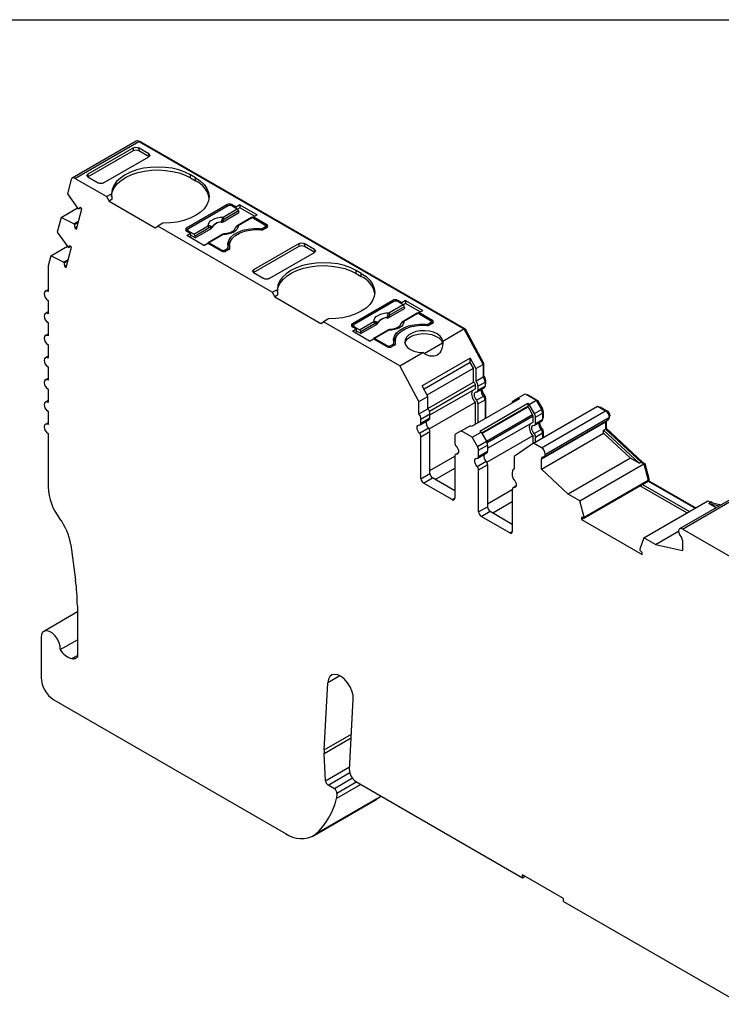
# Model space of a CAD drawing. Header units: millimetres. Extents: x 6 to 273, y 6 to 210.
# Tile 5 of 6: x 202 to 241, y 155 to 210. Entities that reach past the tile are written whole.
import ezdxf

# ---------------------------------------------------------------- set-up
doc = ezdxf.new("R2010")
doc.units = ezdxf.units.MM
doc.linetypes.add('SLD-Solid', pattern=[0])
doc.layers.add('TEXT', color=140, linetype='SLD-Solid', lineweight=25)

msp = doc.modelspace()

# ---------------------------------------------------------------- linework, layer by layer
for p, q in [((208.43, 202.845), (204.895, 200.804)), ((205.045, 200.789), (208.58, 202.83)), ((208.58, 202.83), (226.513, 192.478)), ((208.651, 202.79), (208.687, 202.81)), ((208.687, 202.81), (226.588, 192.476)), ((208.271, 202.478), (205.761, 201.029)), ((205.761, 200.866), (208.283, 202.322)), ((208.283, 202.322), (208.271, 202.478)), ((209.126, 202.148), (208.554, 202.478)), ((208.554, 202.478), (208.566, 202.322)), ((208.566, 202.322), (209.138, 201.992)), ((206.616, 200.536), (209.125, 201.985)), ((209.138, 201.992), (209.126, 202.148)), ((204.84, 200.726), (204.627, 199.93)), ((206.792, 199.781), (205.045, 200.789)), ((205.761, 201.029), (205.749, 200.859)), ((205.761, 200.866), (206.333, 200.536)), ((211.707, 200.822), (211.424, 200.985)), ((211.424, 200.822), (211.424, 200.985)), ((211.424, 200.822), (211.707, 200.658)), ((211.707, 200.658), (211.707, 200.822)), ((204.627, 199.93), (205.213, 199.135)), ((206.792, 199.781), (207.071, 199.941)), ((206.792, 199.781), (206.934, 199.536)), ((207.085, 199.623), (206.934, 199.536)), ((206.934, 199.536), (209.479, 198.066)), ((204.279, 198.632), (205.194, 199.16)), ((205.125, 197.988), (205.427, 199.114)), ((205.213, 199.135), (205.254, 199.099)), ((205.254, 199.099), (205.37, 199.165)), ((205.427, 199.114), (205.343, 199.189)), ((213.439, 199.332), (211.212, 198.046)), ((213.51, 199.27), (211.318, 198.005)), ((213.223, 198.649), (214.011, 199.104)), ((214.081, 198.989), (213.294, 198.534)), ((213.439, 199.23), (213.439, 199.332)), ((213.941, 199.205), (213.722, 199.332)), ((213.722, 199.332), (213.722, 199.27)), ((213.722, 199.27), (214.011, 199.104)), ((214.153, 199.328), (213.941, 199.205)), ((213.941, 199.144), (213.941, 199.205)), ((214.153, 199.164), (214.027, 199.092)), ((214.081, 198.989), (214.088, 198.896)), ((214.153, 199.328), (215.101, 198.781)), ((214.153, 199.328), (214.153, 199.164)), ((214.959, 198.699), (214.153, 199.164)), ((204.279, 198.632), (204.059, 197.813)), ((204.984, 198.282), (204.279, 198.632)), ((204.984, 198.282), (205.244, 198.432)), ((213.223, 198.396), (214.088, 198.896)), ((214.797, 198.626), (214.01, 198.171)), ((214.847, 198.621), (214.06, 198.166)), ((214.847, 198.621), (215.525, 198.229)), ((214.889, 198.658), (215.101, 198.781)), ((215.631, 198.229), (214.889, 198.658)), ((214.889, 198.597), (214.889, 198.658)), ((205.025, 198.245), (204.984, 198.282)), ((205.025, 198.245), (205.225, 198.361)), ((205.041, 198.062), (205.164, 198.133)), ((205.041, 198.062), (205.125, 197.988)), ((209.479, 198.066), (209.621, 198.148)), ((209.899, 198.309), (209.621, 198.148)), ((215.942, 194.499), (209.621, 198.148)), ((211.212, 198.046), (211.212, 197.883)), ((211.212, 197.883), (211.274, 197.918)), ((211.212, 197.883), (211.431, 197.756)), ((211.274, 197.944), (211.274, 197.847)), ((211.606, 197.716), (211.318, 197.883)), ((211.318, 197.883), (211.318, 197.821)), ((211.606, 197.716), (212.394, 198.17)), ((212.464, 198.055), (211.677, 197.601)), ((211.684, 197.508), (212.549, 198.007)), ((215.249, 197.957), (215.249, 198.013)), ((215.419, 198.046), (215.525, 198.107)), ((215.419, 198.046), (215.419, 197.958)), ((215.631, 198.066), (215.489, 197.984)), ((215.525, 198.005), (215.525, 198.107)), ((215.569, 198.03), (215.569, 198.168)), ((215.631, 198.066), (215.569, 198.102)), ((215.631, 198.066), (215.631, 198.229)), ((204.059, 197.813), (204.646, 197.018)), ((211.219, 197.634), (211.431, 197.756)), ((212.166, 197.087), (211.219, 197.634)), ((211.431, 197.593), (211.36, 197.552)), ((211.431, 197.756), (211.431, 197.593)), ((211.684, 197.508), (211.431, 197.654)), ((211.684, 197.508), (211.677, 197.601)), ((213.18, 197.692), (212.393, 197.238)), ((213.23, 197.687), (212.443, 197.233)), ((203.713, 196.514), (204.628, 197.042)), ((204.558, 195.87), (204.86, 196.997)), ((204.646, 197.018), (204.687, 196.981)), ((204.687, 196.981), (204.802, 197.048)), ((204.86, 196.997), (204.776, 197.072)), ((212.166, 197.087), (212.378, 197.209)), ((212.378, 197.209), (213.121, 196.78)), ((213.121, 196.842), (212.443, 197.233)), ((213.121, 196.78), (213.121, 196.842)), ((213.333, 196.842), (213.439, 196.903)), ((213.333, 196.842), (213.333, 196.754)), ((213.545, 196.862), (213.404, 196.78)), ((213.439, 196.801), (213.439, 196.903)), ((213.498, 196.835), (213.498, 196.984)), ((213.583, 197.097), (213.583, 196.933)), ((213.583, 196.933), (213.585, 196.894)), ((213.601, 196.926), (213.601, 196.962)), ((217.421, 197.196), (214.911, 195.747)), ((214.911, 195.584), (217.433, 197.04)), ((217.433, 197.04), (217.421, 197.196)), ((218.276, 196.866), (217.704, 197.196)), ((217.704, 197.196), (217.716, 197.04)), ((217.716, 197.04), (218.288, 196.71)), ((218.288, 196.71), (218.276, 196.866)), ((203.713, 196.514), (203.566, 195.967)), ((204.417, 196.165), (203.713, 196.514)), ((204.417, 196.165), (204.677, 196.315)), ((204.458, 196.128), (204.658, 196.244)), ((215.766, 195.254), (218.275, 196.703)), ((203.559, 195.908), (203.559, 194.543)), ((204.458, 196.128), (204.417, 196.165)), ((204.474, 195.945), (204.597, 196.016)), ((204.474, 195.945), (204.558, 195.87)), ((214.911, 195.747), (214.899, 195.577)), ((220.857, 195.539), (220.574, 195.703)), ((220.574, 195.539), (220.574, 195.703)), ((214.911, 195.584), (215.483, 195.254)), ((220.574, 195.539), (220.857, 195.376)), ((220.857, 195.376), (220.857, 195.539)), ((203.559, 194.644), (203.409, 194.558)), ((215.942, 194.499), (216.221, 194.659)), ((215.942, 194.499), (216.084, 194.254)), ((216.235, 194.341), (216.084, 194.254)), ((216.084, 194.254), (218.629, 192.784)), ((203.559, 194.053), (203.559, 193.318)), ((222.589, 194.049), (220.362, 192.764)), ((222.66, 193.988), (220.468, 192.723)), ((222.373, 193.367), (223.161, 193.822)), ((222.373, 193.114), (223.238, 193.614)), ((223.231, 193.706), (222.444, 193.252)), ((222.589, 193.947), (222.589, 194.049)), ((223.091, 193.923), (222.872, 194.049)), ((222.872, 194.049), (222.872, 193.988)), ((222.872, 193.988), (223.161, 193.822)), ((223.303, 194.045), (223.091, 193.923)), ((223.091, 193.862), (223.091, 193.923)), ((223.303, 193.882), (223.177, 193.81)), ((223.231, 193.706), (223.238, 193.614)), ((223.303, 194.045), (224.251, 193.498)), ((223.303, 194.045), (223.303, 193.882)), ((224.109, 193.417), (223.303, 193.882)), ((203.559, 193.42), (203.409, 193.333)), ((219.049, 193.026), (218.771, 192.866)), ((223.947, 193.344), (223.16, 192.889)), ((223.997, 193.339), (223.21, 192.884)), ((223.997, 193.339), (224.675, 192.947)), ((224.039, 193.376), (224.251, 193.498)), ((224.781, 192.947), (224.039, 193.376)), ((224.039, 193.315), (224.039, 193.376)), ((203.559, 192.828), (203.559, 192.094)), ((218.629, 192.784), (218.771, 192.866)), ((222.978, 190.437), (218.771, 192.866)), ((220.362, 192.764), (220.362, 192.6)), ((220.424, 192.636), (220.362, 192.6)), ((220.362, 192.6), (220.581, 192.474)), ((220.369, 192.351), (220.581, 192.474)), ((220.424, 192.662), (220.424, 192.565)), ((220.756, 192.434), (220.468, 192.6)), ((220.468, 192.6), (220.468, 192.539)), ((220.581, 192.474), (220.581, 192.311)), ((220.756, 192.434), (221.544, 192.888)), ((221.614, 192.773), (220.827, 192.318)), ((220.834, 192.226), (221.699, 192.725)), ((224.399, 192.675), (224.399, 192.731)), ((224.569, 192.764), (224.675, 192.825)), ((224.569, 192.764), (224.569, 192.676)), ((224.781, 192.784), (224.639, 192.702)), ((224.675, 192.723), (224.675, 192.825)), ((224.719, 192.748), (224.719, 192.886)), ((224.781, 192.784), (224.719, 192.82)), ((224.781, 192.784), (224.781, 192.947)), ((225.352, 191.807), (226.513, 192.478)), ((226.513, 192.478), (227.575, 190.509)), ((226.532, 192.443), (226.588, 192.476)), ((226.588, 192.476), (227.61, 190.58)), ((203.559, 192.195), (203.409, 192.108)), ((221.316, 191.804), (220.369, 192.351)), ((220.581, 192.311), (220.51, 192.27)), ((220.834, 192.226), (220.581, 192.372)), ((220.834, 192.226), (220.827, 192.318)), ((221.316, 191.804), (221.528, 191.927)), ((221.528, 191.927), (222.271, 191.498)), ((222.33, 192.41), (221.543, 191.956)), ((222.38, 192.405), (221.593, 191.951)), ((222.271, 191.559), (221.593, 191.951)), ((203.559, 191.604), (203.559, 190.869)), ((222.271, 191.498), (222.271, 191.559)), ((222.483, 191.559), (222.589, 191.621)), ((222.483, 191.559), (222.483, 191.472)), ((222.695, 191.58), (222.554, 191.498)), ((222.589, 191.519), (222.589, 191.621)), ((222.648, 191.552), (222.648, 191.702)), ((222.733, 191.815), (222.733, 191.651)), ((222.733, 191.651), (222.735, 191.612)), ((222.751, 191.644), (222.751, 191.68)), ((224.323, 191.123), (225.34, 191.709)), ((203.559, 190.97), (203.409, 190.884)), ((222.978, 190.437), (224.245, 191.169)), ((226.872, 190.867), (224.22, 189.336)), ((226.872, 190.867), (227.186, 190.284)), ((226.872, 190.624), (226.872, 190.867)), ((203.559, 190.379), (203.559, 189.644)), ((224.04, 188.468), (222.978, 190.437)), ((226.872, 190.624), (224.321, 189.151)), ((224.493, 188.83), (227.045, 190.303)), ((227.045, 190.303), (226.872, 190.624)), ((227.045, 189.534), (227.045, 190.303)), ((227.186, 190.284), (227.575, 190.509)), ((227.186, 190.284), (227.186, 189.599)), ((227.554, 190.547), (227.61, 190.58)), ((227.575, 190.509), (227.575, 189.824)), ((227.61, 190.58), (227.61, 189.87)), ((203.559, 189.745), (203.409, 189.659)), ((227.186, 189.599), (227.575, 189.824)), ((227.575, 189.85), (227.61, 189.87)), ((224.535, 188.754), (224.22, 189.336)), ((224.535, 188.085), (227.045, 189.534)), ((224.614, 187.935), (227.155, 189.402)), ((227.155, 189.175), (227.155, 189.402)), ((227.255, 189.002), (227.644, 189.226)), ((227.296, 189.321), (227.685, 189.545)), ((227.296, 189.321), (227.296, 189.093)), ((227.296, 189.093), (227.685, 189.318)), ((227.676, 189.622), (227.721, 189.647)), ((227.685, 189.545), (227.685, 189.318)), ((227.685, 189.399), (227.721, 189.42)), ((227.685, 189.366), (227.7, 189.374)), ((227.721, 189.647), (227.721, 189.42)), ((203.559, 189.154), (203.559, 188.419)), ((224.04, 188.468), (224.535, 188.754)), ((224.535, 188.068), (224.535, 188.754)), ((224.645, 187.726), (227.155, 189.175)), ((227.211, 188.544), (227.6, 188.768)), ((227.624, 188.739), (227.678, 188.771)), ((227.673, 188.644), (227.721, 188.671)), ((227.721, 188.671), (227.721, 187.549)), ((229.22, 188.497), (229.512, 188.665)), ((229.512, 188.665), (229.9, 188.89)), ((229.512, 188.665), (229.582, 188.624)), ((229.9, 188.89), (230.514, 188.536)), ((230, 188.832), (230.036, 188.852)), ((230.036, 188.852), (230.59, 188.532)), ((203.559, 188.521), (203.409, 188.434)), ((224.04, 187.783), (224.04, 188.468)), ((224.603, 186.953), (227.155, 188.427)), ((229.582, 188.624), (226.931, 187.093)), ((227.155, 187.223), (227.155, 188.427)), ((227.296, 188.345), (227.685, 188.569)), ((227.296, 188.345), (227.296, 187.305)), ((230.054, 188.352), (227.402, 186.821)), ((230.054, 188.189), (227.508, 186.719)), ((227.514, 186.709), (230.066, 188.182)), ((227.685, 188.569), (227.685, 187.529)), ((230.054, 188.352), (230.054, 188.189)), ((230.125, 188.311), (230.054, 188.352)), ((230.066, 188.182), (230.054, 188.189)), ((230.316, 187.749), (230.066, 188.182)), ((230.125, 188.311), (230.514, 188.536)), ((230.416, 187.806), (230.125, 188.311)), ((230.365, 186.172), (233.901, 188.213)), ((230.514, 188.536), (230.805, 188.031)), ((230.534, 188.5), (230.59, 188.532)), ((230.59, 188.532), (230.861, 188.063)), ((233.901, 188.213), (234.339, 187.96)), ((234.003, 188.154), (234.038, 188.175)), ((234.038, 188.175), (234.445, 187.94)), ((203.559, 187.929), (203.559, 187.194)), ((224.04, 187.783), (224.535, 188.068)), ((224.15, 187.504), (224.645, 187.79)), ((224.15, 187.277), (224.645, 187.562)), ((224.645, 187.562), (224.645, 187.79)), ((227.764, 186.276), (230.316, 187.749)), ((227.796, 186.212), (230.337, 187.679)), ((230.337, 187.338), (230.337, 187.679)), ((230.416, 187.806), (230.805, 188.031)), ((230.478, 187.597), (230.867, 187.822)), ((230.478, 187.256), (230.478, 187.597)), ((230.804, 185.919), (234.339, 187.96)), ((230.805, 188.031), (230.861, 188.063)), ((230.858, 187.898), (230.903, 187.924)), ((230.867, 187.822), (230.867, 187.481)), ((230.867, 187.562), (230.903, 187.583)), ((230.903, 187.924), (230.903, 187.583)), ((231.016, 185.557), (234.551, 187.598)), ((234.401, 187.914), (234.445, 187.94)), ((234.541, 187.674), (234.586, 187.7)), ((203.559, 187.296), (203.409, 187.209)), ((224.065, 186.727), (224.56, 187.013)), ((224.108, 187.185), (224.603, 187.471)), ((224.15, 187.277), (224.15, 187.504)), ((226.365, 186.849), (226.86, 187.134)), ((226.931, 187.093), (226.86, 187.134)), ((227.827, 185.889), (230.337, 187.338)), ((230.437, 187.165), (230.826, 187.389)), ((230.478, 187.256), (230.867, 187.481)), ((230.804, 185.31), (234.339, 187.351)), ((230.867, 187.529), (230.882, 187.537)), ((230.953, 185.424), (234.489, 187.465)), ((234.339, 187.351), (234.339, 186.949)), ((234.374, 187.399), (234.374, 186.991)), ((203.559, 186.704), (203.559, 183.753)), ((224.15, 186.528), (224.645, 186.814)), ((224.15, 184.208), (224.15, 186.528)), ((224.645, 184.494), (224.645, 186.814)), ((226.011, 186.543), (226.011, 186.202)), ((226.365, 186.849), (226.073, 186.68)), ((226.978, 186.495), (226.365, 186.849)), ((226.978, 186.495), (227.473, 186.78)), ((227.27, 185.99), (226.978, 186.495)), ((227.402, 186.821), (227.473, 186.78)), ((227.473, 186.78), (227.764, 186.276)), ((227.785, 185.117), (230.337, 186.59)), ((230.337, 186.153), (230.337, 186.59)), ((230.393, 186.707), (230.782, 186.931)), ((230.478, 186.508), (230.867, 186.732)), ((230.478, 186.238), (230.478, 186.508)), ((230.804, 184.737), (234.233, 186.717)), ((230.806, 186.903), (230.86, 186.934)), ((230.855, 186.807), (230.903, 186.835)), ((230.867, 186.732), (230.867, 186.462)), ((230.903, 186.835), (230.903, 186.483)), ((234.233, 186.888), (234.339, 186.949)), ((234.233, 186.717), (234.233, 186.888)), ((234.233, 186.888), (236.194, 185.062)), ((234.233, 186.717), (235.712, 185.34)), ((234.339, 186.971), (234.374, 186.991)), ((234.339, 186.949), (236.3, 185.123)), ((234.374, 186.991), (236.396, 185.109)), ((227.27, 185.99), (227.764, 186.276)), ((227.332, 185.781), (227.827, 186.066)), ((227.827, 186.066), (227.827, 185.726)), ((230.365, 186.172), (229.303, 185.429)), ((230.804, 185.919), (230.365, 186.172)), ((224.645, 184.657), (226.011, 185.446)), ((226.011, 185.454), (226.011, 183.133)), ((226.214, 185.638), (226.053, 185.545)), ((226.096, 185.554), (226.206, 185.618)), ((227.29, 185.348), (227.785, 185.634)), ((227.332, 185.44), (227.332, 185.781)), ((227.332, 185.44), (227.827, 185.726)), ((229.303, 185.429), (229.303, 184.744)), ((227.247, 184.89), (227.742, 185.176)), ((227.332, 184.691), (227.827, 184.977)), ((227.827, 184.977), (227.827, 182.657)), ((230.804, 184.737), (230.804, 185.31)), ((235.712, 185.34), (232.282, 183.361)), ((232.924, 182.99), (236.46, 185.031)), ((236.194, 185.062), (235.712, 185.34)), ((236.194, 185.062), (236.3, 185.123)), ((236.3, 185.123), (236.46, 185.031)), ((236.361, 185.088), (236.396, 185.109)), ((236.396, 185.109), (236.516, 185.04)), ((236.46, 185.031), (236.69, 184.128)), ((236.465, 185.01), (236.516, 185.04)), ((236.516, 185.04), (236.725, 184.216)), ((224.15, 184.208), (224.645, 184.494)), ((224.927, 184.167), (226.011, 184.793)), ((227.332, 182.371), (227.332, 184.691)), ((229.193, 184.593), (229.193, 184.365)), ((229.303, 184.758), (229.255, 184.73)), ((230.804, 184.737), (232.282, 183.361)), ((224.291, 183.963), (224.786, 184.249)), ((225.87, 183.052), (224.291, 183.963)), ((226.011, 183.541), (224.786, 184.249)), ((229.396, 183.801), (229.235, 183.708)), ((229.278, 183.717), (229.388, 183.781)), ((233.013, 181.956), (236.23, 183.813)), ((233.154, 182.087), (236.69, 184.128)), ((233.154, 182.038), (236.372, 183.895)), ((238.825, 182.315), (236.23, 183.813)), ((236.23, 183.813), (236.23, 183.813)), ((236.372, 183.895), (236.69, 184.079)), ((236.372, 183.895), (238.966, 182.397)), ((236.675, 184.187), (236.725, 184.216)), ((236.69, 184.128), (236.69, 184.079)), ((236.69, 184.079), (236.725, 184.099)), ((236.69, 184.079), (239.285, 182.58)), ((236.725, 184.216), (236.725, 184.099)), ((236.725, 184.099), (239.32, 182.601)), ((227.827, 182.82), (229.193, 183.609)), ((229.193, 183.617), (229.193, 181.296)), ((232.924, 182.99), (232.282, 183.361)), ((241.967, 183.485), (238.432, 181.444)), ((238.582, 181.429), (242.117, 183.47)), ((225.87, 183.052), (226.011, 183.133)), ((227.332, 182.371), (227.827, 182.657)), ((228.109, 182.33), (229.193, 182.956)), ((233.154, 182.087), (232.924, 182.99)), ((236.459, 180.949), (239.995, 182.99)), ((239.995, 182.99), (240.154, 182.898)), ((240.048, 182.837), (240.154, 182.898)), ((240.447, 182.607), (240.048, 182.837)), ((240.048, 182.837), (240.622, 182.709)), ((240.116, 182.92), (240.151, 182.941)), ((240.151, 182.941), (240.27, 182.872)), ((240.154, 182.898), (240.728, 182.77)), ((227.473, 182.126), (227.968, 182.412)), ((229.052, 181.215), (227.473, 182.126)), ((227.968, 182.412), (229.193, 181.704)), ((233.013, 182.057), (233.013, 181.956)), ((233.013, 181.956), (236.371, 180.017)), ((233.154, 182.038), (233.154, 182.087)), ((229.052, 181.215), (229.193, 181.296)), ((237.102, 180.578), (238.37, 181.31)), ((243.159, 178.786), (238.582, 181.429)), ((204.817, 180.566), (205.081, 178.613)), ((236.459, 180.949), (236.229, 180.311)), ((237.102, 180.578), (236.459, 180.949)), ((237.102, 180.578), (238.582, 180.247)), ((238.582, 180.82), (238.582, 180.247)), ((236.229, 180.311), (236.229, 180.262)), ((236.371, 180.017), (236.371, 180.118)), ((205.179, 176.85), (203.327, 175.781)), ((205.179, 177.196), (205.179, 174.354)), ((203.172, 175.438), (203.172, 173.233)), ((204.23, 174.772), (205.179, 175.32)), ((204.873, 174.276), (205.179, 174.453)), ((218.801, 169.238), (219.001, 172.946)), ((219.664, 173.329), (219.001, 172.946)), ((203.879, 172.008), (216.674, 164.622)), ((220.202, 168.131), (220.412, 172.032)), ((218.801, 169.238), (220.309, 170.108)), ((218.801, 169.037), (220.297, 169.9)), ((218.881, 167.526), (218.801, 169.037)), ((218.881, 167.526), (220.211, 168.294)), ((219.022, 167.292), (220.216, 167.981)), ((220.365, 167.668), (219.368, 167.092)), ((220.608, 167.464), (219.508, 166.83)), ((220.555, 167.495), (229.763, 162.179)), ((219.368, 167.092), (219.022, 167.292)), ((220.838, 167.332), (219.479, 166.548)), ((218.174, 164.473), (221.709, 166.514)), ((221.846, 166.61), (218.311, 164.569)), ((219.508, 166.83), (219.479, 166.548)), ((221.846, 166.61), (221.709, 166.514)), ((221.846, 166.61), (221.943, 166.693)), ((232.025, 161.036), (229.763, 162.343)), ((229.763, 162.179), (229.763, 162.343)), ((229.763, 162.179), (229.904, 162.261)), ((232.025, 160.873), (232.025, 161.036)), ((232.025, 160.873), (241.871, 155.189))]:
    msp.add_line(p, q)
at = {"flags": 128}
for points in [[(211.424, 200.985), (211.119, 201.135), (210.778, 201.256), (210.408, 201.344), (210.018, 201.398), (209.619, 201.416), (209.22, 201.398), (208.831, 201.344), (208.461, 201.255), (208.12, 201.134), (207.815, 200.984), (207.556, 200.808), (207.347, 200.61), (207.194, 200.397), (207.101, 200.172), (207.071, 199.941)], [(207.071, 199.781), (207.073, 199.85), (207.122, 200.074), (207.229, 200.292), (207.394, 200.498), (207.61, 200.686), (207.875, 200.854), (208.18, 200.995), (208.52, 201.109), (208.886, 201.19), (209.269, 201.239), (209.66, 201.253), (210.051, 201.232), (210.431, 201.176), (210.792, 201.088), (211.126, 200.969), (211.424, 200.822)], [(205.045, 200.789), (205.01, 200.806), (204.977, 200.816), (204.945, 200.818), (204.916, 200.813), (204.89, 200.801), (204.869, 200.782), (204.852, 200.757), (204.84, 200.726)], [(211.707, 200.822), (211.967, 200.646), (212.176, 200.449), (212.329, 200.235), (212.422, 200.01), (212.453, 199.78), (212.422, 199.549), (212.328, 199.325), (212.174, 199.111), (211.965, 198.914), (211.705, 198.739), (211.4, 198.589), (211.058, 198.468), (210.688, 198.38), (210.298, 198.326), (209.899, 198.309)], [(212.394, 198.17), (212.41, 198.264), (212.458, 198.353), (212.535, 198.436), (212.638, 198.508), (212.763, 198.568), (212.906, 198.612), (213.062, 198.64), (213.223, 198.649)], [(213.219, 198.461), (213.221, 198.425), (213.223, 198.396)], [(212.549, 198.007), (212.545, 198.043), (212.543, 198.071)], [(212.603, 198.083), (212.603, 198.075), (212.604, 198.069)], [(213.117, 198.364), (213.116, 198.373), (213.116, 198.38)], [(214.06, 198.166), (214.044, 198.073), (213.996, 197.983), (213.919, 197.901), (213.816, 197.828), (213.691, 197.769), (213.547, 197.724), (213.392, 197.697), (213.23, 197.687)], [(213.496, 197.001), (213.483, 197.185), (213.536, 197.366), (213.653, 197.538), (213.827, 197.692), (214.053, 197.822), (214.319, 197.923), (214.616, 197.99), (214.931, 198.02), (215.249, 198.013)], [(213.601, 196.962), (213.585, 197.142), (213.634, 197.321), (213.747, 197.49), (213.917, 197.642), (214.139, 197.77), (214.402, 197.868), (214.694, 197.933), (215.004, 197.961), (215.317, 197.952)], [(213.903, 198.07), (213.903, 198.072), (213.902, 198.073), (213.902, 198.074), (213.903, 198.075), (213.904, 198.074), (213.907, 198.073)], [(212.443, 197.233), (212.43, 197.239), (212.418, 197.242), (212.406, 197.242), (212.395, 197.239), (212.387, 197.233), (212.38, 197.224), (212.375, 197.212), (212.374, 197.206)], [(220.574, 195.703), (220.269, 195.853), (219.928, 195.974), (219.558, 196.062), (219.168, 196.116), (218.769, 196.134), (218.37, 196.116), (217.981, 196.061), (217.611, 195.973), (217.27, 195.852), (216.965, 195.702), (216.706, 195.526), (216.497, 195.328), (216.344, 195.115), (216.251, 194.89), (216.221, 194.659)], [(216.221, 194.498), (216.223, 194.567), (216.272, 194.792), (216.379, 195.01), (216.543, 195.215), (216.76, 195.404), (217.025, 195.571), (217.33, 195.713), (217.67, 195.826), (218.036, 195.908), (218.419, 195.957), (218.81, 195.97), (219.201, 195.949), (219.581, 195.894), (219.942, 195.806), (220.276, 195.687), (220.574, 195.539)], [(220.857, 195.539), (221.117, 195.364), (221.326, 195.167), (221.479, 194.953), (221.572, 194.728), (221.603, 194.498), (221.572, 194.267), (221.478, 194.042), (221.324, 193.829), (221.115, 193.632), (220.854, 193.456), (220.55, 193.306), (220.208, 193.186), (219.838, 193.098), (219.448, 193.044), (219.049, 193.026)], [(203.559, 194.543), (203.478, 194.571), (203.409, 194.558), (203.363, 194.505), (203.347, 194.421), (203.363, 194.318), (203.409, 194.212), (203.478, 194.119), (203.559, 194.053)], [(203.559, 193.318), (203.478, 193.346), (203.409, 193.333), (203.363, 193.28), (203.347, 193.196), (203.363, 193.093), (203.409, 192.987), (203.478, 192.894), (203.559, 192.828)], [(221.544, 192.888), (221.56, 192.981), (221.608, 193.071), (221.684, 193.154), (221.788, 193.226), (221.913, 193.286), (222.056, 193.33), (222.212, 193.358), (222.373, 193.367)], [(222.266, 193.082), (222.266, 193.091), (222.266, 193.097)], [(222.369, 193.179), (222.371, 193.143), (222.373, 193.114)], [(221.699, 192.725), (221.695, 192.761), (221.693, 192.789)], [(221.753, 192.801), (221.753, 192.793), (221.754, 192.787)], [(223.21, 192.884), (223.194, 192.791), (223.146, 192.701), (223.069, 192.618), (222.966, 192.546), (222.84, 192.486), (222.697, 192.442), (222.542, 192.415), (222.38, 192.405)], [(222.646, 191.719), (222.633, 191.903), (222.686, 192.084), (222.802, 192.255), (222.977, 192.409), (223.202, 192.54), (223.469, 192.64), (223.766, 192.708), (224.081, 192.738), (224.399, 192.731)], [(222.751, 191.68), (222.735, 191.86), (222.784, 192.039), (222.897, 192.208), (223.067, 192.36), (223.289, 192.488), (223.552, 192.586), (223.844, 192.651), (224.154, 192.679), (224.467, 192.67)], [(223.053, 192.788), (223.052, 192.789), (223.052, 192.791), (223.052, 192.792), (223.052, 192.793), (223.054, 192.792), (223.057, 192.791)], [(203.559, 192.094), (203.478, 192.122), (203.409, 192.108), (203.363, 192.055), (203.347, 191.971), (203.363, 191.868), (203.409, 191.762), (203.478, 191.669), (203.559, 191.604)], [(221.593, 191.951), (221.58, 191.957), (221.567, 191.96), (221.556, 191.96), (221.545, 191.957), (221.537, 191.951), (221.53, 191.942), (221.525, 191.93), (221.524, 191.924)], [(225.352, 191.807), (225.307, 191.952), (225.204, 192.085), (225.049, 192.201), (224.849, 192.292), (224.618, 192.352), (224.369, 192.379), (224.116, 192.37), (223.873, 192.327), (223.656, 192.251), (223.477, 192.147), (223.346, 192.022), (223.271, 191.882), (223.256, 191.736), (223.302, 191.592), (223.407, 191.459), (223.564, 191.344), (223.764, 191.254), (223.996, 191.194), (224.245, 191.169)], [(223.263, 191.692), (223.3, 191.789), (223.404, 191.923), (223.561, 192.039), (223.762, 192.13), (223.995, 192.19), (224.246, 192.216), (224.501, 192.206), (224.744, 192.161), (224.961, 192.083), (225.139, 191.978), (225.268, 191.851), (225.34, 191.709)], [(203.559, 190.869), (203.478, 190.897), (203.409, 190.884), (203.363, 190.831), (203.347, 190.746), (203.363, 190.643), (203.409, 190.537), (203.478, 190.444), (203.559, 190.379)], [(203.559, 189.644), (203.478, 189.672), (203.409, 189.659), (203.363, 189.606), (203.347, 189.521), (203.363, 189.418), (203.409, 189.312), (203.478, 189.219), (203.559, 189.154)], [(227.211, 188.993), (227.159, 188.985), (227.119, 188.956), (227.093, 188.906), (227.084, 188.842), (227.093, 188.766), (227.119, 188.687), (227.159, 188.611), (227.211, 188.544)], [(203.559, 188.419), (203.478, 188.447), (203.409, 188.434), (203.363, 188.381), (203.347, 188.297), (203.363, 188.194), (203.409, 188.088), (203.478, 187.995), (203.559, 187.929)], [(203.559, 187.194), (203.478, 187.223), (203.409, 187.209), (203.363, 187.156), (203.347, 187.072), (203.363, 186.969), (203.409, 186.863), (203.478, 186.77), (203.559, 186.704)], [(224.065, 186.727), (224.013, 186.794), (223.972, 186.871), (223.946, 186.95), (223.938, 187.025), (223.946, 187.09), (223.972, 187.139), (224.013, 187.169), (224.065, 187.176)], [(230.393, 186.707), (230.341, 186.774), (230.301, 186.85), (230.275, 186.929), (230.266, 187.005), (230.275, 187.069), (230.301, 187.119), (230.341, 187.148), (230.393, 187.156)], [(234.342, 187.38), (234.341, 187.374), (234.339, 187.351)], [(226.096, 186.003), (226.148, 185.936), (226.189, 185.86), (226.215, 185.78), (226.223, 185.705), (226.215, 185.64), (226.189, 185.591), (226.148, 185.562), (226.096, 185.554)], [(227.247, 184.89), (227.195, 184.957), (227.154, 185.034), (227.128, 185.113), (227.12, 185.188), (227.128, 185.253), (227.154, 185.302), (227.195, 185.332), (227.247, 185.339)], [(229.278, 184.166), (229.33, 184.099), (229.371, 184.023), (229.397, 183.944), (229.405, 183.868), (229.397, 183.804), (229.371, 183.754), (229.33, 183.725), (229.278, 183.717)], [(204.23, 174.772), (204.222, 174.956), (204.168, 175.155), (204.075, 175.352), (203.95, 175.53), (203.803, 175.674), (203.648, 175.772), (203.498, 175.815), (203.365, 175.799), (203.261, 175.726), (203.195, 175.602), (203.172, 175.438)], [(220.412, 172.032), (220.399, 172.253), (220.339, 172.489), (220.236, 172.725), (220.096, 172.945), (219.93, 173.134), (219.749, 173.28), (219.565, 173.371), (219.39, 173.402), (219.237, 173.371), (219.117, 173.28), (219.036, 173.135), (219.001, 172.946)]]:
    msp.add_lwpolyline(points, dxfattribs=at)
for centre, radius, start, end in [((208.492, 202.706), 0.152, 54.6724, 114.0171), ((208.627, 202.724), 0.105, 55.1134, 108.8406), ((211.162, 199.469), 1.308, 10.1225, 65.3931), ((205.421, 199.023), 0.183, 115.1262, 155.5999), ((213.58, 199.059), 0.307, 62.6098, 117.3902), ((213.616, 199.066), 0.231, 62.6097, 117.3903), ((213.926, 198.973), 0.155, 5.689, 57.1991), ((212.897, 198.079), 0.5, 49.8822, 58.7426), ((213.139, 198.519), 0.155, 5.689, 57.1991), ((214.818, 198.58), 0.0498, 54.0182, 114.6714), ((205.566, 198.2), 0.543, 175.1886, 194.6786), ((211.243, 197.964), 0.0873, 110.7831, 249.2167), ((211.341, 197.944), 0.0655, 110.7834, 249.2166), ((212.309, 198.04), 0.155, 5.689, 57.1991), ((212.434, 198.117), 0.118, 336.668, 18.1748), ((213.104, 197.807), 0.573, 88.8448, 151.1498), ((213.105, 197.793), 0.571, 88.8136, 151.181), ((214.031, 198.126), 0.0497, 54.016, 114.6959), ((215.28, 198.312), 0.3, 264.1493, 297.6352), ((215.35, 198.251), 0.301, 263.6693, 297.5976), ((215.502, 198.168), 0.0655, 290.7834, 69.2166), ((215.6, 198.148), 0.0873, 290.7834, 69.2166), ((211.522, 197.585), 0.155, 5.689, 57.1991), ((213.201, 197.649), 0.0484, 53.1027, 115.5868), ((214.165, 196.91), 0.692, 134.3616, 168.6992), ((204.854, 196.906), 0.183, 115.1262, 155.5999), ((213.227, 197.046), 0.231, 242.6097, 297.3903), ((213.404, 196.988), 0.0925, 292.3205, 7.6742), ((213.511, 196.947), 0.0919, 292.1145, 9.0942), ((213.262, 197.053), 0.307, 242.6097, 297.3903), ((203.789, 195.91), 0.23, 165.5733, 180.5104), ((204.999, 196.083), 0.543, 175.1886, 194.6786), ((220.312, 194.187), 1.308, 10.1225, 65.3931), ((222.73, 193.777), 0.307, 62.6098, 117.3902), ((222.766, 193.784), 0.231, 62.6097, 117.3903), ((223.076, 193.691), 0.155, 5.689, 57.1991), ((222.254, 192.525), 0.573, 88.8448, 151.1498), ((222.255, 192.511), 0.571, 88.8136, 151.181), ((222.047, 192.797), 0.5, 49.8822, 58.7426), ((222.289, 193.237), 0.155, 5.689, 57.1991), ((223.968, 193.298), 0.0498, 54.0182, 114.6714), ((220.393, 192.682), 0.0873, 110.7831, 249.2167), ((220.491, 192.662), 0.0655, 110.7834, 249.2166), ((221.459, 192.757), 0.155, 5.689, 57.1991), ((221.584, 192.835), 0.118, 336.668, 18.1748), ((223.181, 192.844), 0.0497, 54.016, 114.6959), ((224.43, 193.029), 0.3, 264.1493, 297.6352), ((224.5, 192.969), 0.301, 263.6693, 297.5976), ((224.652, 192.886), 0.0655, 290.7834, 69.2166), ((224.75, 192.866), 0.0873, 290.7834, 69.2166), ((220.672, 192.303), 0.155, 5.689, 57.1991), ((222.351, 192.366), 0.0484, 53.1027, 115.5868), ((223.315, 191.628), 0.692, 134.3616, 168.6992), ((222.377, 191.764), 0.231, 242.6097, 297.3903), ((222.412, 191.771), 0.307, 242.6097, 297.3903), ((222.554, 191.706), 0.0925, 292.3205, 7.6742), ((222.661, 191.665), 0.0919, 292.1145, 9.0942), ((227.224, 189.524), 0.462, 2.6816, 40.481), ((227.408, 189.631), 0.313, 2.9317, 49.656), ((227.027, 189.407), 0.128, 357.891, 82.031), ((226.835, 189.299), 0.462, 2.6816, 40.481), ((227.586, 189.307), 0.0995, 305.3056, 6.0066), ((227.671, 189.415), 0.0497, 305.3056, 6.0066), ((227.579, 188.894), 0.631, 163.8912, 227.8164), ((227.212, 189.078), 0.0853, 269.3919, 10.3655), ((227.87, 189.056), 0.395, 168.7921, 226.9559), ((228.137, 189.203), 0.631, 184.995, 223.2821), ((227.374, 188.554), 0.311, 2.8262, 43.4312), ((227.565, 188.664), 0.156, 2.8263, 43.4312), ((226.985, 188.33), 0.311, 2.8262, 43.4312), ((229.303, 188.379), 0.144, 125.0293, 179.621), ((223.688, 187.483), 0.462, 2.6816, 40.481), ((224.183, 187.768), 0.462, 2.6816, 40.481), ((224.546, 187.552), 0.0995, 305.3056, 6.0066), ((230.193, 187.674), 0.144, 1.9565, 31.1438), ((230.046, 187.582), 0.433, 1.9565, 31.1437), ((230.435, 187.807), 0.433, 1.9565, 31.1437), ((230.614, 187.914), 0.289, 1.9565, 31.1437), ((230.853, 187.578), 0.0497, 305.3055, 6.0066), ((234.09, 187.571), 0.462, 3.3118, 57.3419), ((234.278, 187.68), 0.309, 3.6632, 57.3174), ((234.405, 187.585), 0.147, 304.9756, 4.8118), ((234.486, 187.694), 0.101, 309.7322, 3.3504), ((224.066, 187.261), 0.0853, 269.3919, 10.3655), ((224.829, 187.301), 0.395, 168.7921, 226.9559), ((224.334, 186.799), 0.311, 2.8262, 43.4312), ((230.761, 187.057), 0.631, 163.8912, 227.8164), ((230.394, 187.241), 0.0853, 269.3919, 10.3654), ((231.052, 187.22), 0.395, 168.7921, 226.9559), ((231.319, 187.366), 0.631, 184.995, 223.2821), ((230.768, 187.47), 0.0995, 305.3055, 6.0066), ((223.839, 186.513), 0.311, 2.8262, 43.4312), ((226.162, 186.558), 0.151, 125.698, 185.6204), ((230.167, 186.493), 0.311, 2.8262, 43.4312), ((230.556, 186.717), 0.311, 2.8262, 43.4312), ((230.747, 186.827), 0.156, 2.8262, 43.4312), ((226.322, 186.217), 0.311, 182.8262, 223.4312), ((226.899, 185.766), 0.433, 1.9565, 31.1437), ((227.394, 186.052), 0.433, 1.9565, 31.1437), ((230.554, 185.53), 0.462, 3.3118, 57.3419), ((226.095, 185.469), 0.0853, 89.3919, 190.3655), ((227.248, 185.424), 0.0853, 269.3919, 10.3654), ((228.011, 185.464), 0.395, 168.7921, 226.9559), ((227.728, 185.715), 0.0995, 305.3055, 6.0066), ((230.887, 185.325), 0.0853, 89.3919, 190.3656), ((230.891, 185.537), 0.127, 268.9987, 8.9426), ((227.021, 184.676), 0.311, 2.8262, 43.4312), ((227.516, 184.962), 0.311, 2.8262, 43.4312), ((224.952, 184.508), 0.307, 182.6056, 237.3945), ((229.323, 184.614), 0.131, 98.3858, 189.5016), ((229.504, 184.38), 0.311, 182.8262, 223.4312), ((206.596, 183.886), 3.04, 182.5169, 217.9243), ((224.457, 184.222), 0.307, 182.6055, 237.3945), ((229.277, 183.632), 0.0853, 89.3918, 190.3654), ((225.925, 183.119), 0.0873, 230.7968, 9.2141), ((228.134, 182.671), 0.307, 182.6055, 237.3945), ((227.639, 182.385), 0.307, 182.6055, 237.3945), ((201.643, 180.07), 3.213, 8.8887, 37.3196), ((233.051, 181.802), 0.258, 66.2735, 98.4316), ((229.107, 181.282), 0.0873, 230.7968, 9.2141), ((238.499, 181.328), 0.13, 50.5335, 187.5166), ((238.838, 181.341), 0.47, 183.5811, 223.3478), ((238.271, 180.804), 0.311, 2.826, 43.4314), ((235.791, 179.691), 0.72, 36.3626, 52.4858), ((194.56, 177.168), 10.619, 0.1524, 7.8179), ((205.162, 175.315), 1.079, 210.2544, 254.4541), ((204.707, 173.303), 1.537, 182.6055, 237.3945), ((220.687, 169.139), 1.889, 177.0143, 183.1154), ((220.963, 168.137), 0.761, 180.4191, 237.5877), ((219.19, 167.553), 0.31, 184.8352, 237.2443), ((219.207, 166.838), 0.301, 358.5088, 57.794), ((215.874, 167.342), 3.692, 311.3038, 347.574), ((217.53, 165.758), 1.422, 232.9848, 303.2903)]:
    msp.add_arc(centre, radius, start, end)
for points, knots in [([(208.271, 202.478), (208.304, 202.497), (208.357, 202.512), (208.468, 202.512), (208.521, 202.498), (208.554, 202.478)], [0, 0, 0, 0, 0.5, 0.5, 1, 1, 1, 1]), ([(208.283, 202.322), (208.316, 202.341), (208.369, 202.356), (208.48, 202.356), (208.533, 202.341), (208.566, 202.322)], [0, 0, 0, 0, 0.5, 0.5, 1, 1, 1, 1]), ([(209.126, 202.148), (209.159, 202.129), (209.184, 202.098), (209.184, 202.035), (209.159, 202.004), (209.125, 201.985)], [0, 0, 0, 0, 0.5, 0.5, 1, 1, 1, 1]), ([(205.761, 200.866), (205.728, 200.885), (205.702, 200.916), (205.703, 200.98), (205.728, 201.01), (205.761, 201.029)], [0, 0, 0, 0, 0.5, 0.5, 1, 1, 1, 1]), ([(206.616, 200.536), (206.583, 200.517), (206.53, 200.502), (206.419, 200.502), (206.366, 200.517), (206.333, 200.536)], [0, 0, 0, 0, 0.5, 0.5, 1, 1, 1, 1]), ([(213.219, 198.461), (213.208, 198.45), (213.177, 198.419), (213.139, 198.394), (213.116, 198.38)], [0, 0, 0, 0, 0.389276, 1, 1, 1, 1]), ([(212.394, 198.17), (212.408, 198.173), (212.435, 198.18), (212.476, 198.18), (212.515, 198.172), (212.536, 198.16), (212.546, 198.154)], [0, 0, 0, 0, 0.251221, 0.500849, 0.763425, 1, 1, 1, 1]), ([(212.546, 198.154), (212.554, 198.149), (212.571, 198.136), (212.592, 198.112), (212.599, 198.093), (212.603, 198.083)], [0, 0, 0, 0, 0.265902, 0.599333, 1, 1, 1, 1]), ([(212.549, 198.007), (212.553, 198.01), (212.558, 198.013), (212.562, 198.016), (212.566, 198.019), (212.57, 198.022), (212.573, 198.025), (212.577, 198.028), (212.58, 198.031), (212.583, 198.034), (212.585, 198.036), (212.586, 198.038), (212.588, 198.039), (212.591, 198.043), (212.593, 198.046), (212.595, 198.05), (212.596, 198.051), (212.597, 198.053), (212.598, 198.055), (212.601, 198.059), (212.603, 198.064), (212.604, 198.069)], [0, 0, 0, 0, 0.0000193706, 0.0000193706, 0.0000193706, 0.0000387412, 0.0000387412, 0.0000387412, 0.0000581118, 0.0000581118, 0.0000581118, 0.00006778, 0.00006778, 0.00006778, 0.0000871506, 0.0000871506, 0.0000871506, 0.0000968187, 0.0000968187, 0.0000968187, 0.0001214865, 0.0001214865, 0.0001214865, 0.0001214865]), ([(213.117, 198.364), (213.123, 198.365), (213.129, 198.366), (213.135, 198.367), (213.142, 198.368), (213.148, 198.369), (213.154, 198.371), (213.16, 198.372), (213.166, 198.373), (213.171, 198.375), (213.174, 198.376), (213.177, 198.377), (213.18, 198.378), (213.186, 198.38), (213.191, 198.382), (213.196, 198.384), (213.199, 198.385), (213.202, 198.386), (213.204, 198.387), (213.211, 198.39), (213.217, 198.393), (213.223, 198.396)], [0, 0, 0, 0, 0.0000193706, 0.0000193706, 0.0000193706, 0.0000387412, 0.0000387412, 0.0000387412, 0.0000581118, 0.0000581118, 0.0000581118, 0.0000677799, 0.0000677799, 0.0000677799, 0.0000871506, 0.0000871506, 0.0000871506, 0.0000968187, 0.0000968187, 0.0000968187, 0.0001214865, 0.0001214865, 0.0001214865, 0.0001214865]), ([(213.855, 197.98), (213.851, 197.968), (213.842, 197.941), (213.782, 197.877), (213.675, 197.811), (213.527, 197.758), (213.39, 197.731), (213.307, 197.728), (213.284, 197.727)], [0, 0, 0, 0, 0.164111, 0.344717, 0.537733, 0.730731, 0.926871, 1, 1, 1, 1]), ([(213.907, 198.073), (213.9, 198.064), (213.883, 198.044), (213.862, 198.004), (213.855, 197.972), (213.851, 197.955)], [0, 0, 0, 0, 0.265902, 0.599333, 1, 1, 1, 1]), ([(214.01, 198.171), (213.989, 198.157), (213.95, 198.132), (213.916, 198.092), (213.902, 198.074)], [0, 0, 0, 0, 0.553024, 1, 1, 1, 1]), ([(214.06, 198.166), (214.046, 198.162), (214.019, 198.153), (213.977, 198.131), (213.939, 198.105), (213.918, 198.083), (213.907, 198.073)], [0, 0, 0, 0, 0.251221, 0.500849, 0.763425, 1, 1, 1, 1]), ([(213.284, 197.725), (213.267, 197.723), (213.233, 197.719), (213.198, 197.701), (213.18, 197.692)], [0, 0, 0, 0, 0.512278, 1, 1, 1, 1]), ([(213.23, 197.687), (213.244, 197.701), (213.264, 197.722), (213.278, 197.724), (213.283, 197.724)], [0, 0, 0, 0, 0.682117, 1, 1, 1, 1]), ([(213.283, 197.724), (213.284, 197.725), (213.29, 197.727), (213.294, 197.723), (213.297, 197.721)], [0, 0, 0, 0, 0.17328, 1, 1, 1, 1]), ([(217.421, 197.196), (217.454, 197.215), (217.507, 197.23), (217.618, 197.23), (217.671, 197.215), (217.704, 197.196)], [0, 0, 0, 0, 0.5, 0.5, 1, 1, 1, 1]), ([(217.433, 197.04), (217.466, 197.059), (217.519, 197.074), (217.63, 197.074), (217.683, 197.059), (217.716, 197.04)], [0, 0, 0, 0, 0.5, 0.5, 1, 1, 1, 1]), ([(218.276, 196.866), (218.309, 196.847), (218.334, 196.816), (218.334, 196.752), (218.309, 196.722), (218.275, 196.703)], [0, 0, 0, 0, 0.5, 0.5, 1, 1, 1, 1]), ([(214.911, 195.584), (214.877, 195.603), (214.852, 195.634), (214.853, 195.697), (214.878, 195.728), (214.911, 195.747)], [0, 0, 0, 0, 0.5, 0.5, 1, 1, 1, 1]), ([(215.766, 195.254), (215.732, 195.235), (215.679, 195.22), (215.569, 195.22), (215.516, 195.234), (215.483, 195.254)], [0, 0, 0, 0, 0.5, 0.5, 1, 1, 1, 1]), ([(222.369, 193.179), (222.358, 193.167), (222.327, 193.137), (222.289, 193.112), (222.266, 193.097)], [0, 0, 0, 0, 0.389276, 1, 1, 1, 1]), ([(222.266, 193.082), (222.273, 193.083), (222.279, 193.084), (222.285, 193.085), (222.292, 193.086), (222.298, 193.087), (222.304, 193.088), (222.31, 193.09), (222.316, 193.091), (222.321, 193.093), (222.324, 193.094), (222.327, 193.095), (222.33, 193.096), (222.336, 193.097), (222.341, 193.099), (222.346, 193.102), (222.349, 193.103), (222.352, 193.104), (222.354, 193.105), (222.361, 193.108), (222.367, 193.111), (222.373, 193.114)], [0, 0, 0, 0, 0.0000193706, 0.0000193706, 0.0000193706, 0.0000387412, 0.0000387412, 0.0000387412, 0.0000581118, 0.0000581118, 0.0000581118, 0.0000677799, 0.0000677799, 0.0000677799, 0.0000871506, 0.0000871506, 0.0000871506, 0.0000968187, 0.0000968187, 0.0000968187, 0.0001214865, 0.0001214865, 0.0001214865, 0.0001214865]), ([(221.544, 192.888), (221.557, 192.891), (221.585, 192.898), (221.626, 192.897), (221.665, 192.89), (221.686, 192.878), (221.696, 192.872)], [0, 0, 0, 0, 0.251221, 0.500849, 0.763425, 1, 1, 1, 1]), ([(221.696, 192.872), (221.704, 192.867), (221.721, 192.854), (221.742, 192.83), (221.749, 192.811), (221.753, 192.801)], [0, 0, 0, 0, 0.265902, 0.599333, 1, 1, 1, 1]), ([(221.699, 192.725), (221.703, 192.728), (221.708, 192.731), (221.712, 192.734), (221.716, 192.736), (221.72, 192.739), (221.723, 192.743), (221.727, 192.746), (221.73, 192.749), (221.733, 192.752), (221.735, 192.754), (221.736, 192.755), (221.738, 192.757), (221.74, 192.76), (221.743, 192.764), (221.745, 192.767), (221.746, 192.769), (221.747, 192.771), (221.748, 192.773), (221.751, 192.777), (221.753, 192.782), (221.754, 192.787)], [0, 0, 0, 0, 0.0000193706, 0.0000193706, 0.0000193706, 0.0000387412, 0.0000387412, 0.0000387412, 0.0000581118, 0.0000581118, 0.0000581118, 0.00006778, 0.00006778, 0.00006778, 0.0000871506, 0.0000871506, 0.0000871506, 0.0000968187, 0.0000968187, 0.0000968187, 0.0001214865, 0.0001214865, 0.0001214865, 0.0001214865]), ([(222.434, 192.443), (222.417, 192.441), (222.383, 192.437), (222.348, 192.419), (222.33, 192.41)], [0, 0, 0, 0, 0.512278, 1, 1, 1, 1]), ([(222.38, 192.405), (222.394, 192.419), (222.414, 192.44), (222.428, 192.442), (222.433, 192.442)], [0, 0, 0, 0, 0.682117, 1, 1, 1, 1]), ([(222.433, 192.442), (222.434, 192.443), (222.44, 192.444), (222.444, 192.441), (222.447, 192.439)], [0, 0, 0, 0, 0.17328, 1, 1, 1, 1]), ([(223.005, 192.698), (223.001, 192.686), (222.992, 192.659), (222.932, 192.595), (222.825, 192.529), (222.677, 192.476), (222.54, 192.448), (222.457, 192.446), (222.434, 192.445)], [0, 0, 0, 0, 0.164111, 0.344717, 0.537733, 0.730731, 0.926871, 1, 1, 1, 1]), ([(223.057, 192.791), (223.05, 192.782), (223.033, 192.761), (223.012, 192.722), (223.005, 192.69), (223.001, 192.673)], [0, 0, 0, 0, 0.265902, 0.599333, 1, 1, 1, 1]), ([(223.16, 192.889), (223.139, 192.875), (223.1, 192.85), (223.066, 192.81), (223.052, 192.792)], [0, 0, 0, 0, 0.553024, 1, 1, 1, 1]), ([(223.21, 192.884), (223.196, 192.88), (223.168, 192.87), (223.127, 192.849), (223.089, 192.822), (223.067, 192.801), (223.057, 192.791)], [0, 0, 0, 0, 0.251221, 0.500849, 0.763425, 1, 1, 1, 1]), ([(225.352, 191.807), (225.359, 191.644), (225.342, 191.481), (225.241, 191.204), (225.157, 191.093), (224.935, 190.965), (224.799, 190.949), (224.519, 191.006), (224.376, 191.077), (224.245, 191.169)], [0, 0, 0, 0, 0.25, 0.25, 0.5, 0.5, 0.75, 0.75, 1, 1, 1, 1]), ([(204.873, 174.276), (204.939, 174.265), (204.999, 174.268), (205.101, 174.298), (205.143, 174.321), (205.179, 174.354)], [0, 0, 0, 0, 0.25, 0.25, 0.4638639, 0.4638639, 0.4638639, 0.4638639])]:
    msp.add_open_spline(points, degree=3, knots=knots)
for points in [[(207.071, 199.941), (207.071, 199.838), (207.076, 199.732), (207.085, 199.623)], [(213.157, 198.507), (213.145, 198.461), (213.131, 198.417), (213.116, 198.38)], [(213.223, 198.649), (213.197, 198.619), (213.172, 198.569), (213.157, 198.507)], [(213.294, 198.534), (213.267, 198.518), (213.24, 198.494), (213.219, 198.461)], [(212.543, 198.071), (212.519, 198.078), (212.491, 198.071), (212.464, 198.055)], [(212.543, 198.071), (212.575, 198.075), (212.594, 198.079), (212.603, 198.083)], [(216.221, 194.659), (216.221, 194.556), (216.226, 194.449), (216.235, 194.341)], [(222.307, 193.224), (222.295, 193.178), (222.281, 193.135), (222.266, 193.097)], [(222.373, 193.367), (222.347, 193.336), (222.322, 193.287), (222.307, 193.224)], [(222.444, 193.252), (222.416, 193.236), (222.39, 193.212), (222.369, 193.179)], [(221.693, 192.789), (221.669, 192.796), (221.641, 192.789), (221.614, 192.773)], [(221.693, 192.789), (221.725, 192.793), (221.744, 192.797), (221.753, 192.801)]]:
    msp.add_open_spline(points, degree=3)
at = {"layer": 'TEXT'}
msp.add_line((6.35, 209.55), (273.05, 209.55), dxfattribs=at)

doc.saveas('drawing.dxf')
